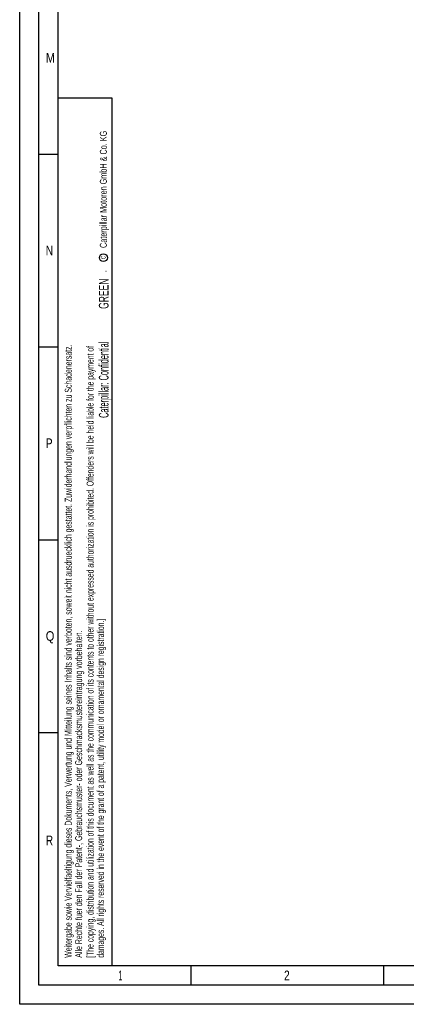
# Model space of a CAD drawing. Header units: millimetres. Extents: x 0 to 1189, y 0 to 841.
# Tile 1 of 117: x 0 to 100, y 0 to 255. Entities that reach past the tile are written whole.
import ezdxf
from ezdxf.enums import TextEntityAlignment as Align

# ---------------------------------------------------------------- set-up
doc = ezdxf.new("R2010")
doc.units = ezdxf.units.MM
doc.header["$LTSCALE"] = 65.395
doc.layers.get('0').update_dxf_attribs({"linetype": 'CONTINUOUS'})
doc.styles.get("Standard").update_dxf_attribs({"font": 'txt', "width": 0.6})
doc.styles.add('TEXTSTYLE_2', font='txt')

# ---------------------------------------------------------------- blocks, each defined once
blk = doc.blocks.new('*T1159')
at = {"color": 2, "linetype": 'Continuous'}
for p, q in [((0, 0), (0.1, 0)), ((0, 0), (0, -0.01)), ((0.1, 0), (0.1, -0.01)), ((0, -0.01), (0.1, -0.01))]:
    blk.add_line(p, q, dxfattribs=at)
at = {"color": 7, "linetype": 'Continuous'}
for s, width, p in [('GREEN', 0.661905, (0.68, -5.89)), ('Caterpillar: Confidential ', 0.551282, (0.68, -27.94))]:
    blk.add_text(s, height=2.5, rotation=90, dxfattribs=dict(at, width=width)).set_placement(p, align=Align.CENTER)

msp = doc.modelspace()

# ---------------------------------------------------------------- linework, layer by layer
at = {"color": 5, "linetype": 'Continuous'}
for p, q in [((0, 0), (0, 841)), ((10, 10), (10, 831)), ((24, 235), (10, 235)), ((24.03169, 10.02791), (24, 235)), ((5, 220.5), (10, 220.5)), ((5, 170.5), (10, 170.5)), ((5, 120.5), (10, 120.5)), ((5, 70.5), (10, 70.5)), ((1179, 10), (10, 10)), ((44.5, 5), (44.5, 10)), ((94.5, 5), (94.5, 10)), ((1189, 0), (0, 0))]:
    msp.add_line(p, q, dxfattribs=at)
at = {"color": 6, "linetype": 'Continuous'}
for p, q in [((5, 5), (5, 836)), ((1184, 5), (5, 5))]:
    msp.add_line(p, q, dxfattribs=at)
at = {"color": 5, "linetype": 'Continuous'}
msp.add_circle((21.73087, 193.65021), 1.02756, dxfattribs=at)

# ---------------------------------------------------------------- block references
msp.add_blockref('*T1159', (22.36772, 190.18448))

# ---------------------------------------------------------------- texts
at = {"color": 5, "linetype": 'Continuous', "style": 'TEXTSTYLE_2'}
for s, width, p in [('M', 0.857143, (6.77091, 244.271)), ('N', 0.785714, (6.77091, 194.271)), ('P', 0.785714, (6.77091, 144.271)), ('Q', 0.857143, (6.77091, 94.271)), ('R', 0.785714, (6.77091, 41.271)), ('1', 0.571429, (25.606, 6.248)), ('2', 0.785714, (68.606, 6.248))]:
    msp.add_text(s, height=2.50001, dxfattribs=dict(at, width=width)).set_placement(p)
for s, height, width, p in [('Caterpillar Motoren GmbH & Co. KG', 1.8, 0.62482, (22.60443, 196.16476)), ('c', 1.6, 0.547619, (22.30005, 193.32223)), ('Weitergabe sowie Vervielfaeltigung dieses Dokuments, Verwertung und Mitteilung seines Inhalts sind verboten, soweit nicht ausdruecklich gestattet. Zuwiderhandlungen verpflichten zu Schadenersatz.', 1.8, 0.596947, (13.50773, 12.07629)), ('[The copying, distribution and utilization of this document as well as the communication of its contents to other without expressed authorization is prohibited. Offenders will be held liable for the payment of', 1.8, 0.587833, (19.18189, 12.07629)), ('damages. All rights reserved in the event of the grant of a patent, utility model or ornamental design registration.]', 1.8, 0.587302, (21.88189, 12.07629)), ('Alle Rechte fuer den Fall der Patent-, Gebrauchsmuster- oder Geschmacksmustereintragung vorbehalten.', 1.8, 0.601429, (16.20773, 12.07629))]:
    msp.add_text(s, height=height, rotation=90, dxfattribs=dict(at, width=width)).set_placement(p)

doc.saveas('drawing.dxf')
